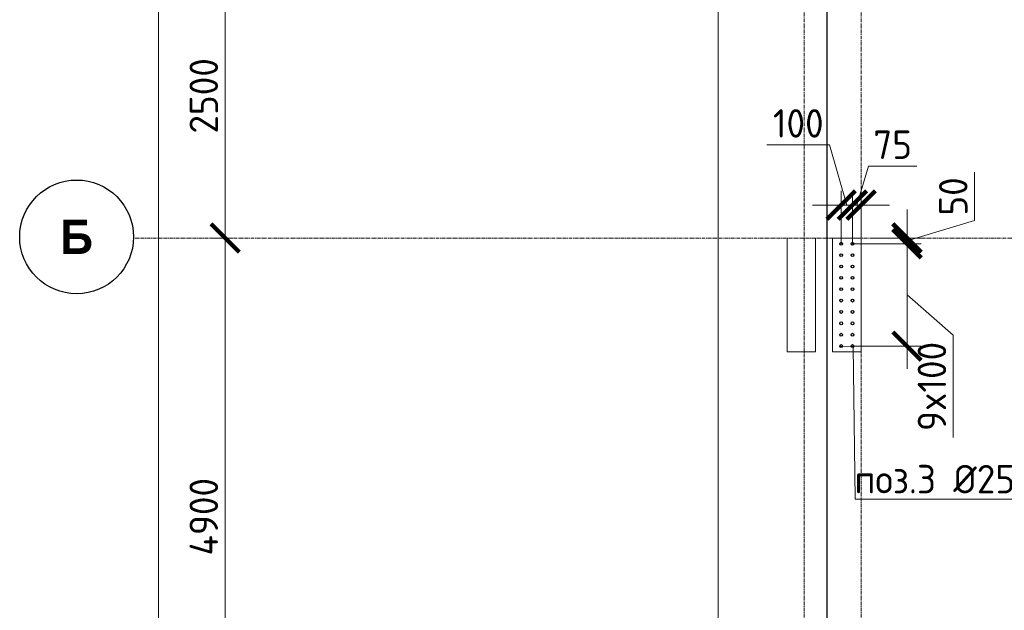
# Model space of a CAD drawing. Header units: millimetres. Extents: x -56135 to 1694203, y -446411 to -23139.
# Tile 252 of 256: x 953366 to 962017, y -80243 to -75050. Entities that reach past the tile are written whole.
import ezdxf
from ezdxf import colors
from ezdxf.entities.mleader import LeaderData, LeaderLine
from ezdxf.math import Vec2, Vec3

# ---------------------------------------------------------------- set-up
doc = ezdxf.new("R2010")
doc.units = ezdxf.units.MM
for name, pattern in [('01 Штриховая _4 мм_', [6, 3.5, -2.5]), ('______5', [1100, 800, -100, 100, -100]), ('HIDDEN2', [4.762499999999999, 3.175, -1.5875]), ('осевая', [50.800000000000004, 31.75, -6.35, 6.35, -6.35])]:
    doc.linetypes.add(name, pattern=pattern)
for name, color, linetype, lineweight in [('0 Фундамент', 5, 'Continuous', 30), ('1 Стены', 3, 'Continuous', 30), ('Оси', 40, '______5', 18), ('подоснова', 151, 'Continuous', 5), ('РАЗМЕРЫ', 1, 'Continuous', 9), ('СТЕНЫ', 3, 'Continuous', 30)]:
    doc.layers.add(name, color=color, linetype=linetype, lineweight=lineweight)
doc.styles.add('Century Gothic', font='GOTHIC.TTF')
doc.styles.add('GOST-2.304_Type-B', font='GOST_Common.ttf')
doc.dimstyles.new('СПДС', dxfattribs={"dimscale": 100, "dimtxt": 2.5, "dimasz": 2.5, "dimexe": 1.25, "dimexo": 0, "dimtad": 1, "dimdec": 0, "dimtxsty": 'GOST-2.304_Type-B', "dimblk": 'ARCHTICK', "dimcen": 2.5, "dimdle": 2, "dimadec": 0, "dimazin": 2, "dimtfac": 0.75, "dimtdec": 0, "dimtmove": 1, "dimatfit": 3, "dimfxl": 1, "dimtolj": 1, "dimarcsym": 1})

# ---------------------------------------------------------------- blocks, each defined once
blk = doc.blocks.new('NSY101')
at = {"color": 0, "linetype": 'ByBlock', "lineweight": -2}
blk.add_circle((0, 0), 50.00000381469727, dxfattribs=at)
blk = doc.blocks.new('_ArchTick')
at = {"color": 0, "linetype": 'ByBlock', "const_width": 0.15}
blk.add_lwpolyline([(-0.5, -0.5), (0.5, 0.5)], dxfattribs=at)
blk = doc.blocks.new('*D1015')
at = {"layer": 'DEFPOINTS', "color": 0, "transparency": 16777216}
for p in [(468282.1041254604, -106495.3522067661), (468907.0186061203, -106495.3522067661), (468657.8789552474, -128395.3523090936)]:
    blk.add_point(p, dxfattribs=at)
at = {"layer": 'РАЗМЕРЫ', "color": 0, "lineweight": -2, "transparency": 16777216}
for p, q in [((468282.1041254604, -128595.3523090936), (468282.1041254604, -106295.3522067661)), ((468907.0186061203, -106495.3522067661), (468157.1041254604, -106495.3522067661)), ((468657.8789552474, -128395.3523090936), (468157.1041254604, -128395.3523090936))]:
    blk.add_line(p, q, dxfattribs=at)
at = {"layer": 'РАЗМЕРЫ', "color": 0, "lineweight": -2, "transparency": 16777216, "xscale": 250, "yscale": 250, "zscale": 250}
for p, rotation in [((468282.1041254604, -106495.3522067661), 90), ((468282.1041254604, -128395.3523090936), 270)]:
    blk.add_blockref('_ArchTick', p, dxfattribs=dict(at, rotation=rotation))
at = {"layer": 'РАЗМЕРЫ', "color": 0, "transparency": 16777216, "insert": (468094.6041254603, -117445.3522579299), "char_height": 250, "attachment_point": 5, "rotation": 90, "style": 'GOST-2.304_Type-B'}
blk.add_mtext('\\A1;21900', dxfattribs=at)
blk = doc.blocks.new('*D1018')
at = {"layer": 'DEFPOINTS', "color": 0, "transparency": 16777216}
for p in [(468867.665379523, -121995.3523090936), (468934.1362863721, -121995.3523090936), (469198.3155209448, -126895.3523090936)]:
    blk.add_point(p, dxfattribs=at)
at = {"layer": 'РАЗМЕРЫ', "color": 0, "lineweight": -2, "transparency": 16777216}
for p, q in [((468867.665379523, -127095.3523090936), (468867.665379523, -121795.3523090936)), ((468934.1362863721, -121995.3523090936), (468742.665379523, -121995.3523090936)), ((469198.3155209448, -126895.3523090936), (468742.665379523, -126895.3523090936))]:
    blk.add_line(p, q, dxfattribs=at)
at = {"layer": 'РАЗМЕРЫ', "color": 0, "lineweight": -2, "transparency": 16777216, "xscale": 250, "yscale": 250, "zscale": 250}
for p, rotation in [((468867.665379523, -121995.3523090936), 90), ((468867.665379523, -126895.3523090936), 270)]:
    blk.add_blockref('_ArchTick', p, dxfattribs=dict(at, rotation=rotation))
at = {"layer": 'РАЗМЕРЫ', "color": 0, "transparency": 16777216, "insert": (468680.1653795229, -124445.3523090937), "char_height": 250, "attachment_point": 5, "rotation": 90, "style": 'GOST-2.304_Type-B'}
blk.add_mtext('\\A1;4900', dxfattribs=at)
blk = doc.blocks.new('*D1019')
at = {"layer": 'DEFPOINTS', "color": 0, "transparency": 16777216}
for p in [(468867.6653795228, -119495.3523090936), (468934.1362863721, -119495.3523090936), (468934.1362863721, -121995.3523090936)]:
    blk.add_point(p, dxfattribs=at)
at = {"layer": 'РАЗМЕРЫ', "color": 0, "lineweight": -2, "transparency": 16777216}
for p, q in [((468867.6653795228, -122195.3523090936), (468867.6653795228, -119295.3523090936)), ((468934.1362863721, -119495.3523090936), (468742.6653795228, -119495.3523090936)), ((468934.1362863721, -121995.3523090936), (468742.6653795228, -121995.3523090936))]:
    blk.add_line(p, q, dxfattribs=at)
at = {"layer": 'РАЗМЕРЫ', "color": 0, "lineweight": -2, "transparency": 16777216, "xscale": 250, "yscale": 250, "zscale": 250}
for p, rotation in [((468867.6653795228, -119495.3523090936), 90), ((468867.6653795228, -121995.3523090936), 270)]:
    blk.add_blockref('_ArchTick', p, dxfattribs=dict(at, rotation=rotation))
at = {"layer": 'РАЗМЕРЫ', "color": 0, "transparency": 16777216, "insert": (468680.1653795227, -120745.3523090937), "char_height": 250, "attachment_point": 5, "rotation": 90, "style": 'GOST-2.304_Type-B'}
blk.add_mtext('\\A1;2500', dxfattribs=at)
blk = doc.blocks.new('*D1770')
at = {"layer": 'DEFPOINTS', "color": 0, "transparency": 16777216}
for p in [(959501.744101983, -61469.98052065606), (960758.2657580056, -61469.98052065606), (960826.5322778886, -83369.98062298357)]:
    blk.add_point(p, dxfattribs=at)
at = {"layer": 'РАЗМЕРЫ', "color": 0, "lineweight": -2, "transparency": 16777216}
for p, q in [((959501.744101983, -83569.98062298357), (959501.744101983, -61269.98052065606)), ((960758.2657580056, -61469.98052065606), (959376.744101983, -61469.98052065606)), ((960826.5322778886, -83369.98062298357), (959376.744101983, -83369.98062298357))]:
    blk.add_line(p, q, dxfattribs=at)
at = {"layer": 'РАЗМЕРЫ', "color": 0, "lineweight": -2, "transparency": 16777216, "xscale": 250, "yscale": 250, "zscale": 250}
for p, rotation in [((959501.744101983, -61469.98052065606), 90), ((959501.744101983, -83369.98062298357), 270)]:
    blk.add_blockref('_ArchTick', p, dxfattribs=dict(at, rotation=rotation))
at = {"layer": 'РАЗМЕРЫ', "color": 0, "transparency": 16777216, "insert": (959314.2441019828, -72419.98057182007), "char_height": 250, "attachment_point": 5, "rotation": 90, "style": 'GOST-2.304_Type-B'}
blk.add_mtext('\\A1;21900', dxfattribs=at)
blk = doc.blocks.new('стены тп')
at = {"layer": '1 Стены', "color": 252, "linetype": 'HIDDEN2', "lineweight": 0, "true_color": 0x939598}
for p, q in [((862590.5538932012, -203025.6298579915), (862340.5538932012, -203025.6298579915)), ((862340.5538932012, -203025.6298579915), (862340.5538932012, -204025.6298582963)), ((862590.5538932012, -204025.6298582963), (862590.5538932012, -203025.6298579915)), ((862340.5538932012, -204025.6298582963), (862590.5538932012, -204025.6298582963))]:
    blk.add_line(p, q, dxfattribs=at)
blk = doc.blocks.new('*D1965')
at = {"layer": 'DEFPOINTS', "color": 0, "transparency": 16777216}
for p in [(960683.1699966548, -77019.98062328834), (961162.4156642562, -77019.98062328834), (960683.1699966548, -77919.98062328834)]:
    blk.add_point(p, dxfattribs=at)
at = {"layer": 'РАЗМЕРЫ', "color": 0, "lineweight": -2, "transparency": 16777216}
for p, q in [((961162.4156642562, -78119.98062328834), (961162.4156642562, -76819.98062328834)), ((960683.1699966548, -77019.98062328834), (961287.4156642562, -77019.98062328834)), ((961162.4156642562, -77469.98062328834), (961568.6656642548, -77824.71783405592)), ((961568.6656642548, -77824.71783405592), (961568.6656642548, -78724.71783405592)), ((960683.1699966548, -77919.98062328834), (961287.4156642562, -77919.98062328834))]:
    blk.add_line(p, q, dxfattribs=at)
at = {"layer": 'РАЗМЕРЫ', "color": 0, "lineweight": -2, "transparency": 16777216, "xscale": 250, "yscale": 250, "zscale": 250}
for p, rotation in [((961162.4156642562, -77019.98062328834), 90), ((961162.4156642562, -77919.98062328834), 270)]:
    blk.add_blockref('_ArchTick', p, dxfattribs=dict(at, rotation=rotation))
at = {"layer": 'РАЗМЕРЫ', "color": 0, "transparency": 16777216, "insert": (961381.1656642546, -78274.71783405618), "char_height": 250, "attachment_point": 5, "rotation": 90, "style": 'GOST-2.304_Type-B'}
blk.add_mtext('\\A1;9x100', dxfattribs=at)
blk = doc.blocks.new('*D1623')
at = {"layer": 'DEFPOINTS', "color": 0, "transparency": 16777216}
for p in [(960838.0690592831, -76969.9806229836), (961162.4156642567, -76969.9806229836), (960838.0690592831, -77019.98062328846)]:
    blk.add_point(p, dxfattribs=at)
at = {"layer": 'РАЗМЕРЫ', "color": 0, "lineweight": -2, "transparency": 16777216}
for p, q in [((961756.1656642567, -76816.85562313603), (961756.1656642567, -76391.85562313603)), ((961162.4156642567, -76969.9806229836), (961162.4156642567, -76719.9806229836)), ((961162.4156642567, -76994.98062313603), (961756.1656642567, -76816.85562313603)), ((960838.0690592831, -76969.9806229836), (961287.4156642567, -76969.9806229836)), ((961162.4156642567, -77019.98062328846), (961162.4156642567, -76969.9806229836)), ((961162.4156642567, -77019.98062328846), (961162.4156642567, -76969.9806229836)), ((960838.0690592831, -77019.98062328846), (961287.4156642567, -77019.98062328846)), ((961162.4156642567, -77019.98062328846), (961162.4156642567, -77269.98062328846))]:
    blk.add_line(p, q, dxfattribs=at)
at = {"layer": 'РАЗМЕРЫ', "color": 0, "lineweight": -2, "transparency": 16777216, "xscale": 250, "yscale": 250, "zscale": 250}
for p, rotation in [((961162.4156642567, -76969.9806229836), 270), ((961162.4156642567, -77019.98062328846), 90)]:
    blk.add_blockref('_ArchTick', p, dxfattribs=dict(at, rotation=rotation))
at = {"layer": 'РАЗМЕРЫ', "color": 0, "transparency": 16777216, "insert": (961568.6656642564, -76604.35562313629), "char_height": 250, "attachment_point": 5, "rotation": 90, "style": 'GOST-2.304_Type-B'}
blk.add_mtext('\\A1;50', dxfattribs=at)
blk = doc.blocks.new('*D1624')
at = {"layer": 'DEFPOINTS', "color": 0, "transparency": 16777216}
for p in [(960683.1699966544, -76680.82560600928), (960758.1699966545, -76991.60014600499), (960683.1699966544, -77019.98062328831)]:
    blk.add_point(p, dxfattribs=at)
at = {"layer": 'РАЗМЕРЫ', "color": 0, "lineweight": -2, "transparency": 16777216}
for p, q in [((960720.6699966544, -76680.82560600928), (960823.7949966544, -76337.07560600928)), ((960823.7949966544, -76337.07560600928), (961247.658633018, -76337.07560600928)), ((960683.1699966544, -77019.98062328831), (960683.1699966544, -76555.82560600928)), ((960758.1699966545, -76991.60014600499), (960758.1699966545, -76555.82560600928)), ((960683.1699966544, -76680.82560600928), (960433.1699966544, -76680.82560600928)), ((960758.1699966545, -76680.82560600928), (960683.1699966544, -76680.82560600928)), ((960758.1699966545, -76680.82560600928), (960683.1699966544, -76680.82560600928)), ((960758.1699966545, -76680.82560600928), (961008.1699966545, -76680.82560600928))]:
    blk.add_line(p, q, dxfattribs=at)
at = {"layer": 'РАЗМЕРЫ', "color": 0, "lineweight": -2, "transparency": 16777216, "xscale": 250, "yscale": 250, "zscale": 250}
blk.add_blockref('_ArchTick', (960683.1699966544, -76680.82560600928), dxfattribs=at)
at = {"layer": 'РАЗМЕРЫ', "color": 0, "lineweight": -2, "transparency": 16777216, "xscale": 250, "yscale": 250, "zscale": 250, "rotation": 180}
blk.add_blockref('_ArchTick', (960758.1699966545, -76680.82560600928), dxfattribs=at)
at = {"layer": 'РАЗМЕРЫ', "color": 0, "transparency": 16777216, "insert": (961035.7268148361, -76149.57560600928), "char_height": 250, "attachment_point": 5, "style": 'GOST-2.304_Type-B'}
blk.add_mtext('\\A1;75', dxfattribs=at)
blk = doc.blocks.new('*D1966')
at = {"layer": 'DEFPOINTS', "color": 0, "transparency": 16777216}
for p in [(960583.1699966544, -76680.82560600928), (960683.1699966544, -76969.98062298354), (960583.1699966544, -77019.98062328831)]:
    blk.add_point(p, dxfattribs=at)
at = {"layer": 'РАЗМЕРЫ', "color": 0, "lineweight": -2, "transparency": 16777216}
for p, q in [((960481.8323725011, -76149.57560600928), (959931.8323725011, -76149.57560600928)), ((960633.1699966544, -76680.82560600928), (960481.8323725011, -76149.57560600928)), ((960583.1699966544, -77019.98062328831), (960583.1699966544, -76555.82560600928)), ((960683.1699966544, -76969.98062298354), (960683.1699966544, -76555.82560600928)), ((960583.1699966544, -76680.82560600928), (960333.1699966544, -76680.82560600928)), ((960683.1699966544, -76680.82560600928), (960583.1699966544, -76680.82560600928)), ((960683.1699966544, -76680.82560600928), (960583.1699966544, -76680.82560600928)), ((960683.1699966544, -76680.82560600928), (960933.1699966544, -76680.82560600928))]:
    blk.add_line(p, q, dxfattribs=at)
at = {"layer": 'РАЗМЕРЫ', "color": 0, "lineweight": -2, "transparency": 16777216, "xscale": 250, "yscale": 250, "zscale": 250}
blk.add_blockref('_ArchTick', (960583.1699966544, -76680.82560600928), dxfattribs=at)
at = {"layer": 'РАЗМЕРЫ', "color": 0, "lineweight": -2, "transparency": 16777216, "xscale": 250, "yscale": 250, "zscale": 250, "rotation": 180}
blk.add_blockref('_ArchTick', (960683.1699966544, -76680.82560600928), dxfattribs=at)
at = {"layer": 'РАЗМЕРЫ', "color": 0, "transparency": 16777216, "insert": (960206.8323725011, -75962.07560600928), "char_height": 250, "attachment_point": 5, "style": 'GOST-2.304_Type-B'}
blk.add_mtext('\\A1;100', dxfattribs=at)
blk = doc.blocks.new('_None')
blk = doc.blocks.new('стены  тп')
at = {"layer": 'СТЕНЫ', "color": 251, "linetype": '01 Штриховая _4 мм_', "lineweight": 0, "true_color": 0x636466}
for p, q in [((542712.2941032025, -332125.7320408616, 3099.999999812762), (542462.2941032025, -332125.7320408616, 3099.999999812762)), ((542462.2941032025, -332125.7320408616, 3099.999999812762), (542462.2941032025, -333125.7320411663, 3099.999999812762)), ((542712.2941032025, -333125.7320411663, 3099.999999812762), (542712.2941032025, -332125.7320408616, 3099.999999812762)), ((542462.2941032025, -333125.7320411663, 3099.999999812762), (542712.2941032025, -333125.7320411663, 3099.999999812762))]:
    blk.add_line(p, q, dxfattribs=at)
blk = doc.blocks.new('оси 2.2-2.3')
at = {"layer": 'Оси', "color": 16, "linetype": 'осевая', "lineweight": 0, "transparency": 33554687}
for p, q in [((473954.947723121, -105027.5135645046), (473954.947723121, -134138.0768263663)), ((474454.947723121, -105027.5135645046), (474454.947723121, -134138.0768263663)), ((468076.3457280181, -121995.3523090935), (524372.863755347, -121995.3523090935))]:
    blk.add_line(p, q, dxfattribs=at)
at = {"layer": 'Оси', "color": 16, "linetype": 'Continuous', "lineweight": 25, "transparency": 33554687, "xscale": 9.999999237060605, "yscale": 9.999999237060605, "zscale": 9.999999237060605}
blk.add_blockref('NSY101', (467562.736632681, -121985.2473171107), dxfattribs=at)
at = {"layer": 'Оси', "color": 16, "linetype": 'Continuous', "lineweight": 25, "transparency": 33554687, "insert": (467562.736632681, -121985.2473171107), "char_height": 300, "width": 390, "attachment_point": 5, "style": 'Century Gothic'}
blk.add_mtext('\\A1;{\\fCentury Gothic|i0|b1;\\H300.000000;\\W1.000000;\\C16;Б}\\P', dxfattribs=at)
at = {"layer": 'РАЗМЕРЫ', "color": 1}
for base, p1, p2, picture, middle in [((468282.1041254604, -106495.3522067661), (468657.8789552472, -128395.3523090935), (468907.0186061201, -106495.352206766), '*D1015', (468094.6041254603, -117445.3522579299)), ((468867.6653795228, -119495.3523090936), (468934.1362863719, -121995.3523090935), (468934.1362863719, -119495.3523090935), '*D1019', (468680.1653795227, -120745.3523090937)), ((468867.665379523, -121995.3523090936), (469198.3155209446, -126895.3523090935), (468934.1362863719, -121995.3523090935), '*D1018', (468680.1653795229, -124445.3523090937))]:
    dim = blk.add_linear_dim(base=base, p1=p1, p2=p2, angle=90, dimstyle='СПДС', dxfattribs=at)
    dim.commit()
    dim.dimension.update_dxf_attribs({"geometry": picture, "text_midpoint": middle})
blk = doc.blocks.new('прпрп')
at = {"layer": '0 Фундамент'}
blk.add_lwpolyline([(960458.0028228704, -61119.98042174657), (960458.0028228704, -85299.98042090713), (967808.0028228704, -85299.98042090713), (967808.0028228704, -85299.98042090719), (980308.0028111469, -85299.98042090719), (980308.0027876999, -85299.98042090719), (982658.0027994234, -85299.98042090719), (982658.0027994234, -85299.98042090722), (1008108.00282287, -85299.98042090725), (1008108.00282287, -81219.98039165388), (1009588.00282287, -81219.98039165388), (1009588.00282287, -72619.98041016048), (1008108.00282287, -72619.98041016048), (1008108.00282287, -61119.98042174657), (960458.0028228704, -61119.98042174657)], dxfattribs=at)
at = {"layer": '1 Стены', "color": 252, "lineweight": 0, "true_color": 0x939598}
for p, q in [((960108.1699966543, -76969.98062298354), (960108.1699966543, -77969.98062328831)), ((960358.1699966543, -77969.98062328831), (960358.1699966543, -76969.98062298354)), ((960108.1699966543, -77969.98062328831), (960358.1699966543, -77969.98062328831))]:
    blk.add_line(p, q, dxfattribs=at)
at = {"layer": 'РАЗМЕРЫ', "color": 1, "linetype": 'Continuous', "lineweight": 30}
for centre in [(960583.1699966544, -77019.98062328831), (960683.1699966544, -77019.98062328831), (960583.1699966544, -77119.98062328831), (960683.1699966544, -77119.98062328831), (960583.1699966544, -77219.98062328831), (960683.1699966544, -77219.98062328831), (960583.1699966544, -77319.98062328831), (960683.1699966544, -77319.98062328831), (960583.1699966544, -77419.98062328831), (960683.1699966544, -77419.98062328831), (960583.1699966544, -77519.98062328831), (960683.1699966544, -77519.98062328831), (960583.1699966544, -77619.98062328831), (960683.1699966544, -77619.98062328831), (960583.1699966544, -77719.98062328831), (960683.1699966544, -77719.98062328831), (960583.1699966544, -77819.98062328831), (960683.1699966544, -77819.98062328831), (960583.1699966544, -77919.98062328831), (960683.1699966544, -77919.98062328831)]:
    blk.add_circle(centre, 12.5, dxfattribs=at)
at = {"layer": 'РАЗМЕРЫ', "color": 1}
for name, p in [('оси 2.2-2.3', (486303.3180348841, 45025.37168610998)), ('стены тп', (98167.61610345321, 126055.649235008))]:
    blk.add_blockref(name, p, dxfattribs=at)
at = {"layer": 'РАЗМЕРЫ'}
blk.add_blockref('стены  тп', (418045.8758934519, 255155.751417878, -3099.999999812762), dxfattribs=at)
at = {"layer": 'РАЗМЕРЫ', "color": 1}
for base, p1, p2, picture, middle in [((959501.744101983, -61469.98052065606), (960826.5322778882, -83369.98062298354), (960758.2657580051, -61469.98052065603), '*D1770', (959314.2441019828, -72419.98057182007)), ((961162.4156642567, -76969.9806229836), (960838.0690592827, -77019.98062328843), (960838.0690592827, -76969.98062298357), '*D1623', (961568.6656642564, -76754.35562313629))]:
    dim = blk.add_linear_dim(base=base, p1=p1, p2=p2, angle=90, dimstyle='СПДС', dxfattribs=at)
    dim.commit()
    dim.dimension.update_dxf_attribs({"geometry": picture, "text_midpoint": middle})
dim = blk.add_linear_dim(base=(960583.1699966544, -76680.82560600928), p1=(960683.1699966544, -76969.98062298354), p2=(960583.1699966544, -77019.98062328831), dimstyle='СПДС', dxfattribs=at)
dim.commit()
dim.dimension.update_dxf_attribs({"geometry": '*D1966', "text_midpoint": (960419.3323725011, -76149.57560600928), "dimtype": 128})
dim = blk.add_linear_dim(base=(960683.1699966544, -76680.82560600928), p1=(960758.1699966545, -76991.60014600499), p2=(960683.1699966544, -77019.98062328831), dimstyle='СПДС', dxfattribs=at)
dim.commit()
dim.dimension.update_dxf_attribs({"geometry": '*D1624', "text_midpoint": (960886.2949966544, -76149.57560600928)})
dim = blk.add_linear_dim(base=(961162.4156642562, -77019.98062328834), p1=(960683.1699966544, -77919.98062328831), p2=(960683.1699966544, -77019.98062328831), angle=90, text='9x100', dimstyle='СПДС', dxfattribs=at)
dim.commit()
dim.dimension.update_dxf_attribs({"geometry": '*D1965', "text_midpoint": (961568.6656642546, -77887.21783405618), "dimtype": 128})
at = {"layer": 'подоснова', "color": 4, "ltscale": 0.3}
ml = blk.add_multileader_mtext('Standard', dxfattribs=at)
ml.set_content('{\\C2;поз.3 %%C25 А500С }', color=4, style='GOST-2.304_Type-B')
ml.set_leader_properties(color=256, linetype='ByLayer', lineweight=15)
ml.set_arrow_properties(name='NONE')
ml.build(insert=Vec2(0, 0))
ml.multileader.update_dxf_attribs({"text_left_attachment_type": 6, "text_right_attachment_type": 6, "dogleg_length": 0.1, "arrow_head_size": 18})
ctx = ml.context
ctx.base_point, ctx.char_height, ctx.arrow_head_size, ctx.landing_gap_size, ctx.plane_origin = Vec3(960707.2853919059, -79264.73253800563), 250, 18, 20, Vec3(965746.9840262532, -79246.00102889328)
ctx.left_attachment, ctx.right_attachment, ctx.text_align_type = 6, 6, 1
notes = []
notes.append((ctx, [(1, (1, 1, 0), (960707.185391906, -79264.73253800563), (1, 0), 0.1, [(1, [(960576.3449776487, -77921.62852446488), (960688.602173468, -77924.08028926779)], 0, [])])]))
ctx.mtext.insert, ctx.mtext.width, ctx.mtext.alignment, ctx.mtext.flow_direction = Vec3(961919.141452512, -78964.73253800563), 4075.870945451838, 2, 5
for ctx, leaders in notes:
    for number, flags, end, landing, length, lines in leaders:
        leader = LeaderData()
        leader.index, (leader.has_last_leader_line, leader.has_dogleg_vector, leader.attachment_direction) = number, flags
        leader.last_leader_point, leader.dogleg_vector, leader.dogleg_length = Vec3(end), Vec3(landing), length
        for number, points, colour, breaks in lines:
            line = LeaderLine()
            line.index, line.vertices, line.color, line.breaks = number, Vec3.list(points), colors.encode_raw_color(colour), breaks
            leader.lines.append(line)
        ctx.leaders.append(leader)

msp = doc.modelspace()

# ---------------------------------------------------------------- block references
at = {"layer": 'РАЗМЕРЫ'}
msp.add_blockref('прпрп', (0, 0), dxfattribs=at)

doc.saveas('drawing.dxf')
